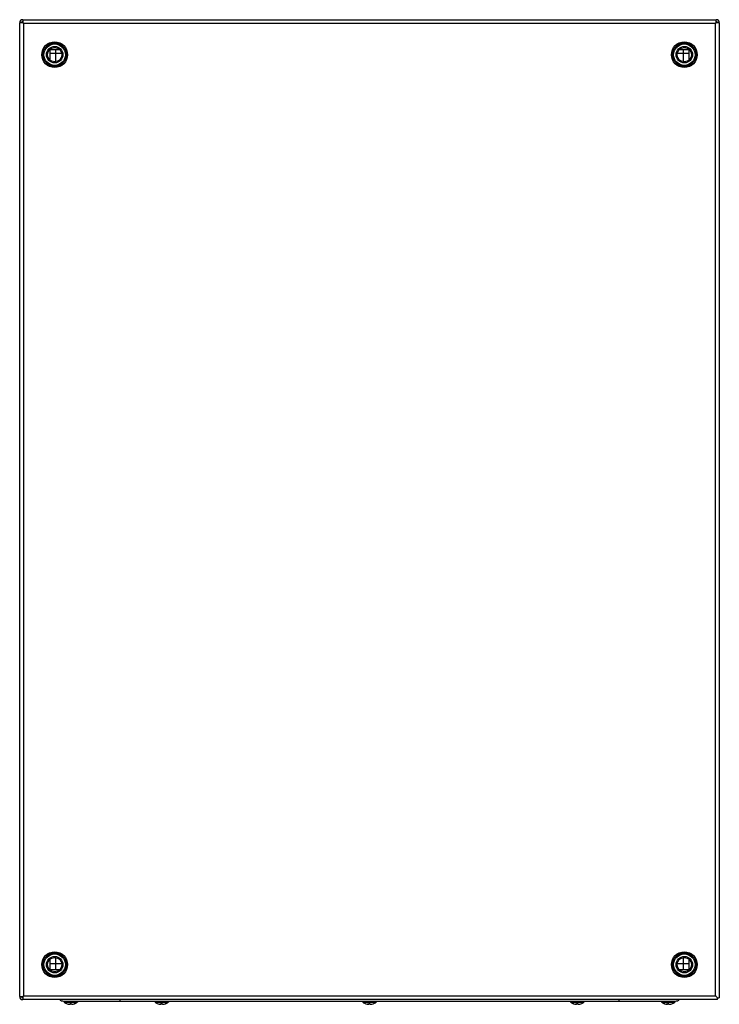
# Model space of a CAD drawing. Header units: millimetres. Extents: x 69 to 569, y 92 to 795.
import ezdxf

# ---------------------------------------------------------------- set-up
doc = ezdxf.new("R2010")
doc.units = ezdxf.units.MM
doc.header["$LTSCALE"] = 58.013395
doc.layers.get('0').update_dxf_attribs({"linetype": 'CONTINUOUS'})
doc.layers.add('00_COMPONENTS_7', color=7, linetype='CONTINUOUS')
doc.layers.add('PART_1', color=7, linetype='CONTINUOUS')

msp = doc.modelspace()

# ---------------------------------------------------------------- linework, layer by layer
at = {"color": 7, "linetype": 'Continuous'}
for p, q in [((99.1, 770.82), (90.5, 770.82)), ((94.5, 773.52), (94.5, 765)), ((547.5, 770.82), (538.9, 770.82)), ((543.5, 765), (543.5, 773.52)), ((90.5, 120.82), (99.1, 120.82)), ((94.5, 125.04), (94.5, 116.52)), ((538.9, 120.82), (547.5, 120.82)), ((543.5, 116.52), (543.5, 125.04))]:
    msp.add_line(p, q, dxfattribs=at)
for centre, radius in [((94, 770.02), 9.21), ((94, 770.02), 8.35), ((94, 770.02), 7.65), ((94, 770.02), 5.92), ((94, 770.02), 5.1), ((544, 770.02), 9.21), ((544, 770.02), 8.35), ((544, 770.02), 7.65), ((544, 770.02), 5.92), ((544, 770.02), 5.1), ((94, 120.02), 9.21), ((94, 120.02), 8.35), ((94, 120.02), 7.65), ((544, 120.02), 9.21), ((544, 120.02), 8.35), ((544, 120.02), 7.65), ((94, 120.02), 5.92), ((94, 120.02), 5.1), ((544, 120.02), 5.92), ((544, 120.02), 5.1)]:
    msp.add_circle(centre, radius, dxfattribs=at)
at = {"layer": '00_COMPONENTS_7', "color": 7, "linetype": 'Continuous'}
for p, q in [((100.38, 94.02), (537.62, 94.02)), ((100.93, 93.62), (100.75, 93.62)), ((100.75, 93.62), (100.75, 93.32)), ((100.75, 93.32), (110.25, 93.32)), ((100.83, 93.16), (110.16, 93.16)), ((100.96, 93.7), (100.97, 94.02)), ((101.3, 93.7), (103.27, 93.7)), ((103.18, 93.62), (101.35, 93.62)), ((102.95, 92.06), (102.89, 92.07)), ((102.95, 92.05), (102.98, 92.05)), ((102.97, 92.05), (102.98, 92.05)), ((103.27, 93.7), (103.32, 94.02)), ((104.1, 93.7), (104.04, 94.02)), ((104.1, 93.7), (106.89, 93.7)), ((106.79, 93.62), (104.2, 93.62)), ((104.68, 91.72), (104.67, 91.72)), ((104.67, 91.72), (104.68, 91.72)), ((104.67, 91.72), (104.68, 91.72)), ((104.67, 91.69), (104.67, 91.72)), ((104.67, 91.69), (104.67, 91.69)), ((104.68, 91.72), (104.68, 91.72)), ((104.78, 91.7), (104.79, 91.7)), ((104.79, 91.7), (104.81, 91.69)), ((104.83, 91.69), (104.84, 91.69)), ((104.98, 92.06), (104.98, 91.7)), ((105, 92.05), (105.3, 92.05)), ((105.48, 92.05), (105.69, 92.05)), ((106.01, 91.7), (106.01, 92.06)), ((106.15, 91.69), (106.16, 91.69)), ((106.32, 91.72), (106.31, 91.72)), ((106.32, 91.72), (106.31, 91.72)), ((106.32, 91.72), (106.32, 91.7)), ((106.32, 91.7), (106.32, 91.69)), ((106.89, 93.7), (106.95, 94.02)), ((107.72, 93.7), (107.67, 94.02)), ((107.72, 93.7), (109.69, 93.7)), ((109.64, 93.62), (107.81, 93.62)), ((108.01, 92.05), (108.04, 92.05)), ((108.1, 92.07), (108.05, 92.06)), ((110.04, 93.7), (110.02, 94.02)), ((110.25, 93.62), (110.07, 93.62)), ((110.25, 93.62), (110.25, 93.32)), ((140.5, 95.02), (140.5, 94.02)), ((165.93, 93.62), (165.75, 93.62)), ((165.75, 93.62), (165.75, 93.32)), ((165.75, 93.32), (175.25, 93.32)), ((165.83, 93.16), (175.16, 93.16)), ((166.3, 93.7), (168.27, 93.7)), ((168.18, 93.62), (166.35, 93.62)), ((167.95, 92.06), (167.89, 92.07)), ((167.95, 92.05), (167.98, 92.05)), ((169.1, 93.7), (169.04, 94.02)), ((169.1, 93.7), (171.89, 93.7)), ((171.79, 93.62), (169.2, 93.62)), ((169.68, 91.72), (169.67, 91.72)), ((169.67, 91.72), (169.68, 91.72)), ((169.67, 91.72), (169.68, 91.72)), ((169.67, 91.69), (169.67, 91.72)), ((169.67, 91.69), (169.67, 91.69)), ((169.68, 91.72), (169.68, 91.72)), ((169.78, 91.7), (169.79, 91.7)), ((169.79, 91.7), (169.81, 91.69)), ((169.83, 91.69), (169.84, 91.69)), ((169.98, 92.06), (169.98, 91.7)), ((170, 92.05), (170.3, 92.05)), ((170.48, 92.05), (170.69, 92.05)), ((171.01, 91.7), (171.01, 92.06)), ((171.15, 91.69), (171.16, 91.69)), ((171.32, 91.72), (171.31, 91.72)), ((171.32, 91.72), (171.31, 91.72)), ((171.32, 91.72), (171.32, 91.7)), ((171.32, 91.7), (171.32, 91.69)), ((172.72, 93.7), (172.67, 94.02)), ((172.72, 93.7), (174.69, 93.7)), ((174.64, 93.62), (172.81, 93.62)), ((173.01, 92.05), (173.04, 92.05)), ((173.1, 92.07), (173.05, 92.06)), ((175.04, 93.7), (175.02, 94.02)), ((175.25, 93.62), (175.07, 93.62)), ((175.25, 93.62), (175.25, 93.32)), ((314.43, 93.62), (314.25, 93.62)), ((314.25, 93.62), (314.25, 93.32)), ((314.25, 93.32), (323.75, 93.32)), ((314.33, 93.16), (323.66, 93.16)), ((314.8, 93.7), (316.77, 93.7)), ((316.68, 93.62), (314.85, 93.62)), ((316.45, 92.06), (316.39, 92.07)), ((316.45, 92.05), (316.48, 92.05)), ((317.6, 93.7), (317.54, 94.02)), ((317.6, 93.7), (320.39, 93.7)), ((320.29, 93.62), (317.7, 93.62)), ((318.18, 91.72), (318.17, 91.72)), ((318.17, 91.72), (318.18, 91.72)), ((318.17, 91.72), (318.18, 91.72)), ((318.17, 91.69), (318.17, 91.72)), ((318.17, 91.69), (318.17, 91.69)), ((318.18, 91.72), (318.18, 91.72)), ((318.28, 91.7), (318.29, 91.7)), ((318.29, 91.7), (318.31, 91.69)), ((318.33, 91.69), (318.34, 91.69)), ((318.48, 92.06), (318.48, 91.7)), ((318.48, 92.05), (318.8, 92.05)), ((318.8, 92.05), (319.19, 92.05)), ((319.19, 92.05), (319.51, 92.05)), ((319.51, 91.7), (319.51, 92.06)), ((319.65, 91.69), (319.66, 91.69)), ((319.82, 91.72), (319.81, 91.72)), ((319.82, 91.72), (319.81, 91.72)), ((319.82, 91.72), (319.82, 91.7)), ((319.82, 91.7), (319.82, 91.69)), ((321.22, 93.7), (321.17, 94.02)), ((321.22, 93.7), (323.19, 93.7)), ((323.14, 93.62), (321.31, 93.62)), ((321.51, 92.05), (321.54, 92.05)), ((321.6, 92.07), (321.55, 92.06)), ((323.54, 93.7), (323.52, 94.02)), ((323.75, 93.62), (323.57, 93.62)), ((323.75, 93.62), (323.75, 93.32)), ((462.93, 93.62), (462.75, 93.62)), ((462.75, 93.62), (462.75, 93.32)), ((462.75, 93.32), (472.25, 93.32)), ((462.83, 93.16), (472.16, 93.16)), ((463.3, 93.7), (465.27, 93.7)), ((465.18, 93.62), (463.35, 93.62)), ((464.95, 92.06), (464.89, 92.07)), ((464.95, 92.05), (464.98, 92.05)), ((466.1, 93.7), (466.04, 94.02)), ((466.1, 93.7), (468.89, 93.7)), ((468.79, 93.62), (466.2, 93.62)), ((466.68, 91.72), (466.67, 91.72)), ((466.67, 91.72), (466.68, 91.72)), ((466.67, 91.72), (466.68, 91.72)), ((466.67, 91.69), (466.67, 91.72)), ((466.67, 91.69), (466.67, 91.69)), ((466.68, 91.72), (466.68, 91.72)), ((466.78, 91.7), (466.79, 91.7)), ((466.79, 91.7), (466.81, 91.69)), ((466.83, 91.69), (466.84, 91.69)), ((466.98, 92.06), (466.98, 91.7)), ((467, 92.05), (467.3, 92.05)), ((467.48, 92.05), (467.69, 92.05)), ((468.01, 91.7), (468.01, 92.06)), ((468.15, 91.69), (468.16, 91.69)), ((468.32, 91.72), (468.31, 91.72)), ((468.32, 91.72), (468.31, 91.72)), ((468.32, 91.72), (468.32, 91.7)), ((468.32, 91.7), (468.32, 91.69)), ((469.72, 93.7), (469.67, 94.02)), ((469.72, 93.7), (471.69, 93.7)), ((471.64, 93.62), (469.81, 93.62)), ((470.01, 92.05), (470.04, 92.05)), ((470.1, 92.07), (470.05, 92.06)), ((472.04, 93.7), (472.02, 94.02)), ((472.25, 93.62), (472.07, 93.62)), ((472.25, 93.62), (472.25, 93.32)), ((497.5, 94.02), (497.5, 95.02)), ((527.93, 93.62), (527.75, 93.62)), ((527.75, 93.62), (527.75, 93.32)), ((527.75, 93.32), (537.25, 93.32)), ((527.83, 93.16), (537.16, 93.16)), ((527.96, 93.7), (527.97, 94.02)), ((528.3, 93.7), (530.27, 93.7)), ((530.18, 93.62), (528.35, 93.62)), ((529.95, 92.06), (529.89, 92.07)), ((529.95, 92.05), (529.98, 92.05)), ((529.97, 92.05), (529.98, 92.05)), ((530.27, 93.7), (530.32, 94.02)), ((531.1, 93.7), (531.04, 94.02)), ((531.1, 93.7), (533.89, 93.7)), ((533.79, 93.62), (531.2, 93.62)), ((531.68, 91.72), (531.67, 91.72)), ((531.67, 91.72), (531.68, 91.72)), ((531.67, 91.72), (531.68, 91.72)), ((531.67, 91.69), (531.67, 91.72)), ((531.67, 91.69), (531.67, 91.69)), ((531.68, 91.72), (531.68, 91.72)), ((531.78, 91.7), (531.79, 91.7)), ((531.79, 91.7), (531.81, 91.69)), ((531.83, 91.69), (531.84, 91.69)), ((531.98, 92.06), (531.98, 91.7)), ((532, 92.05), (532.3, 92.05)), ((532.48, 92.05), (532.69, 92.05)), ((533.01, 91.7), (533.01, 92.06)), ((533.15, 91.69), (533.16, 91.69)), ((533.32, 91.72), (533.31, 91.72)), ((533.32, 91.72), (533.31, 91.72)), ((533.32, 91.72), (533.32, 91.7)), ((533.32, 91.7), (533.32, 91.69)), ((533.89, 93.7), (533.95, 94.02)), ((534.72, 93.7), (534.67, 94.02)), ((534.72, 93.7), (536.69, 93.7)), ((536.64, 93.62), (534.81, 93.62)), ((535.01, 92.05), (535.04, 92.05)), ((535.1, 92.07), (535.05, 92.06)), ((537.04, 93.7), (537.02, 94.02)), ((537.25, 93.62), (537.07, 93.62)), ((537.25, 93.62), (537.25, 93.32))]:
    msp.add_line(p, q, dxfattribs=at)
for points in [[(104.98, 92.05), (105.3, 92.05), (105.69, 92.05), (106.01, 92.05)], [(169.98, 92.05), (170.3, 92.05), (170.69, 92.05), (171.01, 92.05)], [(466.98, 92.05), (467.3, 92.05), (467.69, 92.05), (468.01, 92.05)], [(531.98, 92.05), (532.3, 92.05), (532.69, 92.05), (533.01, 92.05)]]:
    msp.add_lwpolyline(points, dxfattribs=at)
for centre, radius, start, end in [((100.38, 98.52), 4.5, 232.78867, 270), ((100.95, 93.32), 0.2, 180, 233.508), ((105.5, 99.47), 7.85, 233.508, 250.61146), ((225.38, 104.43), 124.55, 184.79666, 184.94318), ((102.96, 92.25), 0.201, 250.65751, 266.51624), ((102.96, 92.25), 0.198, 266.53319, 268.33046), ((105.5, 99.47), 7.83, 251.002, 262.96428), ((103.18, 93.71), 0.0867, 270.05019, 282.72978), ((105.29, 94.68), 3.06, 255.80858, 258.34065), ((104.76, 95.59), 3.9, 266.74079, 267.41395), ((104.76, 95.59), 3.9, 267.41394, 267.7511), ((104.76, 95.59), 3.9, 267.7511, 268.08601), ((104.76, 95.6), 3.91, 268.08605, 268.75692), ((105.71, 96.84), 5.23, 258.60459, 259.79692), ((105.73, 96.84), 5.22, 258.39247, 260.11984), ((105.5, 99.5), 7.83, 264.93758, 265.15435), ((104.76, 95.62), 3.93, 271.24155, 271.91253), ((104.76, 95.62), 3.93, 271.91247, 272.25188), ((104.76, 95.62), 3.93, 272.25188, 272.58127), ((104.76, 95.63), 3.94, 272.58137, 273.24794), ((105.5, 9.67), 82.4, 89.64189, 90.35811), ((106.23, 95.63), 3.94, 266.75205, 267.42546), ((106.23, 95.62), 3.93, 267.42557, 267.76006), ((106.23, 95.62), 3.93, 267.76006, 268.09437), ((106.23, 95.62), 3.93, 268.09429, 268.75844), ((105.5, 99.5), 7.83, 274.84565, 275.20363), ((105.28, 96.85), 5.24, 280.20272, 281.40201), ((105.17, 97.33), 5.73, 281.50692, 285.86856), ((106.23, 95.6), 3.91, 271.24307, 271.92317), ((106.23, 95.59), 3.9, 271.92322, 272.59523), ((106.23, 95.59), 3.9, 272.5952, 273.25919), ((105.5, 99.47), 7.83, 277.03572, 288.99799), ((107.81, 93.71), 0.0868, 257.25089, 269.95098), ((108.04, 92.25), 0.197, 265.43534, 271.64958), ((108.04, 92.25), 0.198, 271.67077, 273.46696), ((108.04, 92.25), 0.201, 273.48391, 289.34272), ((105.5, 99.47), 7.85, 289.38854, 306.49218), ((-14.91, 104.48), 125.07, 355.05722, 355.20313), ((110.05, 93.32), 0.2, 306.492, 360), ((165.95, 93.32), 0.2, 180, 233.508), ((170.5, 99.47), 7.85, 233.508, 250.61146), ((290.38, 104.43), 124.55, 184.79666, 184.94318), ((167.96, 92.25), 0.201, 250.65751, 266.51624), ((167.96, 92.25), 0.198, 266.53319, 268.33046), ((170.5, 99.47), 7.83, 251.002, 262.96428), ((168.18, 93.71), 0.0867, 270.05019, 282.72978), ((170.29, 94.68), 3.06, 255.80858, 258.34065), ((169.76, 95.59), 3.9, 266.74079, 267.41395), ((169.76, 95.59), 3.9, 267.41394, 267.7511), ((169.76, 95.59), 3.9, 267.7511, 268.08601), ((169.76, 95.6), 3.91, 268.08605, 268.75692), ((170.71, 96.84), 5.23, 258.60459, 259.79692), ((170.73, 96.84), 5.22, 258.39247, 260.11984), ((170.5, 99.5), 7.83, 264.93758, 265.15435), ((169.76, 95.62), 3.93, 271.24155, 271.91253), ((169.76, 95.62), 3.93, 271.91247, 272.25188), ((169.76, 95.62), 3.93, 272.25188, 272.58127), ((169.76, 95.63), 3.94, 272.58137, 273.24794), ((170.5, 9.67), 82.4, 89.64189, 90.35811), ((171.23, 95.63), 3.94, 266.75205, 267.42546), ((171.23, 95.62), 3.93, 267.42557, 267.76006), ((171.23, 95.62), 3.93, 267.76006, 268.09437), ((171.23, 95.62), 3.93, 268.09429, 268.75844), ((170.5, 99.5), 7.83, 274.84565, 275.20363), ((170.28, 96.85), 5.24, 280.20272, 281.40201), ((170.17, 97.33), 5.73, 281.50692, 285.86856), ((171.23, 95.6), 3.91, 271.24307, 271.92317), ((171.23, 95.59), 3.9, 271.92322, 272.59523), ((171.23, 95.59), 3.9, 272.5952, 273.25919), ((170.5, 99.47), 7.83, 277.03572, 288.99799), ((172.81, 93.71), 0.0868, 257.25089, 269.95098), ((173.04, 92.25), 0.197, 265.43534, 271.64958), ((173.04, 92.25), 0.198, 271.67077, 273.46696), ((173.04, 92.25), 0.201, 273.48391, 289.34272), ((170.5, 99.47), 7.85, 289.38854, 306.49218), ((175.05, 93.32), 0.2, 306.492, 360), ((314.45, 93.32), 0.2, 180, 233.508), ((319, 99.47), 7.85, 233.508, 250.61146), ((438.88, 104.43), 124.55, 184.79666, 184.94318), ((316.46, 92.25), 0.201, 250.65751, 266.51624), ((316.46, 92.25), 0.198, 266.53319, 268.33046), ((319, 99.47), 7.83, 251.002, 262.96428), ((316.68, 93.71), 0.0867, 270.05019, 282.72978), ((318.79, 94.68), 3.06, 255.80858, 258.34065), ((318.26, 95.59), 3.9, 266.74079, 267.41395), ((318.26, 95.59), 3.9, 267.41394, 267.7511), ((318.26, 95.59), 3.9, 267.7511, 268.08601), ((318.26, 95.6), 3.91, 268.08605, 268.75692), ((319.21, 96.84), 5.23, 258.60459, 259.79692), ((319.23, 96.84), 5.22, 258.39247, 260.11984), ((319, 99.5), 7.83, 264.93758, 265.15435), ((318.26, 95.62), 3.93, 271.24155, 271.91253), ((318.26, 95.62), 3.93, 271.91247, 272.25188), ((318.26, 95.62), 3.93, 272.25188, 272.58127), ((318.26, 95.63), 3.94, 272.58137, 273.24794), ((319, 9.67), 82.4, 89.64189, 90.35811), ((319.73, 95.63), 3.94, 266.75205, 267.42546), ((319.73, 95.62), 3.93, 267.42557, 267.76006), ((319.73, 95.62), 3.93, 267.76006, 268.09437), ((319.73, 95.62), 3.93, 268.09429, 268.75844), ((319, 99.5), 7.83, 274.84565, 275.20363), ((318.78, 96.85), 5.24, 280.20272, 281.40201), ((318.67, 97.33), 5.73, 281.50692, 285.86856), ((319.73, 95.6), 3.91, 271.24307, 271.92317), ((319.73, 95.59), 3.9, 271.92322, 272.59523), ((319.73, 95.59), 3.9, 272.5952, 273.25919), ((319, 99.47), 7.83, 277.03572, 288.99799), ((321.31, 93.71), 0.0868, 257.25089, 269.95098), ((321.54, 92.25), 0.197, 265.43534, 271.64958), ((321.54, 92.25), 0.198, 271.67077, 273.46696), ((321.54, 92.25), 0.201, 273.48391, 289.34272), ((319, 99.47), 7.85, 289.38854, 306.49218), ((323.55, 93.32), 0.2, 306.492, 360), ((462.95, 93.32), 0.2, 180, 233.508), ((467.5, 99.47), 7.85, 233.508, 250.61146), ((587.38, 104.43), 124.55, 184.79666, 184.94318), ((464.96, 92.25), 0.201, 250.65751, 266.51624), ((464.96, 92.25), 0.198, 266.53319, 268.33046), ((467.5, 99.47), 7.83, 251.002, 262.96428), ((465.18, 93.71), 0.0867, 270.05019, 282.72978), ((467.29, 94.68), 3.06, 255.80858, 258.34065), ((466.76, 95.59), 3.9, 266.74079, 267.41395), ((466.76, 95.59), 3.9, 267.41394, 267.7511), ((466.76, 95.59), 3.9, 267.7511, 268.08601), ((466.76, 95.6), 3.91, 268.08605, 268.75692), ((467.71, 96.84), 5.23, 258.60459, 259.79692), ((467.73, 96.84), 5.22, 258.39247, 260.11984), ((467.5, 99.5), 7.83, 264.93758, 265.15435), ((466.76, 95.62), 3.93, 271.24155, 271.91253), ((466.76, 95.62), 3.93, 271.91247, 272.25188), ((466.76, 95.62), 3.93, 272.25188, 272.58127), ((466.76, 95.63), 3.94, 272.58137, 273.24794), ((467.5, 9.67), 82.4, 89.64189, 90.35811), ((468.23, 95.63), 3.94, 266.75205, 267.42546), ((468.23, 95.62), 3.93, 267.42557, 267.76006), ((468.23, 95.62), 3.93, 267.76006, 268.09437), ((468.23, 95.62), 3.93, 268.09429, 268.75844), ((467.5, 99.5), 7.83, 274.84565, 275.20363), ((467.28, 96.85), 5.24, 280.20272, 281.40201), ((467.17, 97.33), 5.73, 281.50692, 285.86856), ((468.23, 95.6), 3.91, 271.24307, 271.92317), ((468.23, 95.59), 3.9, 271.92322, 272.59523), ((468.23, 95.59), 3.9, 272.5952, 273.25919), ((467.5, 99.47), 7.83, 277.03572, 288.99799), ((469.81, 93.71), 0.0868, 257.25089, 269.95098), ((470.04, 92.25), 0.197, 265.43534, 271.64958), ((470.04, 92.25), 0.198, 271.67077, 273.46696), ((470.04, 92.25), 0.201, 273.48391, 289.34272), ((467.5, 99.47), 7.85, 289.38854, 306.49218), ((472.05, 93.32), 0.2, 306.492, 360), ((527.95, 93.32), 0.2, 180, 233.508), ((532.5, 99.47), 7.85, 233.508, 250.61146), ((652.38, 104.43), 124.55, 184.79666, 184.94318), ((529.96, 92.25), 0.201, 250.65751, 266.51624), ((529.96, 92.25), 0.198, 266.53319, 268.33046), ((532.5, 99.47), 7.83, 251.002, 262.96428), ((530.18, 93.71), 0.0867, 270.05019, 282.72978), ((532.29, 94.68), 3.06, 255.80858, 258.34065), ((531.76, 95.59), 3.9, 266.74079, 267.41395), ((531.76, 95.59), 3.9, 267.41394, 267.7511), ((531.76, 95.59), 3.9, 267.7511, 268.08601), ((531.76, 95.6), 3.91, 268.08605, 268.75692), ((532.71, 96.84), 5.23, 258.60459, 259.79692), ((532.73, 96.84), 5.22, 258.39247, 260.11984), ((532.5, 99.5), 7.83, 264.93758, 265.15435), ((531.76, 95.62), 3.93, 271.24155, 271.91253), ((531.76, 95.62), 3.93, 271.91247, 272.25188), ((531.76, 95.62), 3.93, 272.25188, 272.58127), ((531.76, 95.63), 3.94, 272.58137, 273.24794), ((532.5, 9.67), 82.4, 89.64189, 90.35811), ((533.23, 95.63), 3.94, 266.75205, 267.42546), ((533.23, 95.62), 3.93, 267.42557, 267.76006), ((533.23, 95.62), 3.93, 267.76006, 268.09437), ((533.23, 95.62), 3.93, 268.09429, 268.75844), ((532.5, 99.5), 7.83, 274.84565, 275.20363), ((532.28, 96.85), 5.24, 280.20272, 281.40201), ((532.17, 97.33), 5.73, 281.50692, 285.86856), ((533.23, 95.6), 3.91, 271.24307, 271.92317), ((533.23, 95.59), 3.9, 271.92322, 272.59523), ((533.23, 95.59), 3.9, 272.5952, 273.25919), ((532.5, 99.47), 7.83, 277.03572, 288.99799), ((534.81, 93.71), 0.0868, 257.25089, 269.95098), ((535.04, 92.25), 0.197, 265.43534, 271.64958), ((535.04, 92.25), 0.198, 271.67077, 273.46696), ((535.04, 92.25), 0.201, 273.48391, 289.34272), ((532.5, 99.47), 7.85, 289.38854, 306.49218), ((412.09, 104.48), 125.07, 355.05722, 355.20313), ((537.05, 93.32), 0.2, 306.492, 360), ((537.62, 98.52), 4.5, 270, 307.21133)]:
    msp.add_arc(centre, radius, start, end, dxfattribs=at)
for points, knots in [([(100.93, 93.62), (100.93, 93.62), (100.94, 93.63), (100.95, 93.64), (100.95, 93.67), (100.96, 93.69), (100.96, 93.7)], [0, 0, 0, 0, 0.123851, 0.332667, 0.632902, 1, 1, 1, 1]), ([(101.3, 93.7), (101.3, 93.69), (101.3, 93.67), (101.31, 93.65), (101.32, 93.63), (101.33, 93.62), (101.34, 93.62), (101.35, 93.62)], [0, 0, 0, 0, 0.327004, 0.541766, 0.722569, 0.871376, 1, 1, 1, 1]), ([(103.2, 93.62), (103.22, 93.63), (103.25, 93.65), (103.27, 93.68), (103.27, 93.7)], [0, 0, 0, 0, 0.482222, 1, 1, 1, 1]), ([(104.1, 93.7), (104.1, 93.68), (104.13, 93.64), (104.18, 93.62), (104.2, 93.62)], [0, 0, 0, 0, 0.505262, 1, 1, 1, 1]), ([(104.68, 91.72), (104.63, 91.73), (104.44, 91.77), (104.25, 91.83), (104.11, 91.87)], [0, 0, 0, 0, 0.244951, 1, 1, 1, 1]), ([(104.11, 91.87), (104.14, 91.85), (104.28, 91.8), (104.43, 91.75), (104.54, 91.72)], [0, 0, 0, 0, 0.246219, 1, 1, 1, 1]), ([(106.32, 91.7), (106.35, 91.7), (106.5, 91.74), (106.64, 91.78), (106.74, 91.82)], [0, 0, 0, 0, 0.254276, 1, 1, 1, 1]), ([(106.79, 93.62), (106.82, 93.62), (106.86, 93.64), (106.89, 93.68), (106.89, 93.7)], [0, 0, 0, 0, 0.494781, 1, 1, 1, 1]), ([(107.72, 93.7), (107.72, 93.68), (107.74, 93.65), (107.77, 93.63), (107.79, 93.62)], [0, 0, 0, 0, 0.517817, 1, 1, 1, 1]), ([(109.64, 93.62), (109.65, 93.62), (109.67, 93.63), (109.69, 93.66), (109.69, 93.69), (109.69, 93.7)], [0, 0, 0, 0, 0.174972, 0.524766, 1, 1, 1, 1]), ([(110.04, 93.7), (110.04, 93.69), (110.04, 93.67), (110.05, 93.64), (110.05, 93.63), (110.06, 93.62), (110.07, 93.62)], [0, 0, 0, 0, 0.367138, 0.667374, 0.876168, 1, 1, 1, 1]), ([(165.93, 93.62), (165.93, 93.62), (165.94, 93.63), (165.95, 93.64), (165.95, 93.67), (165.96, 93.69), (165.96, 93.7)], [0, 0, 0, 0, 0.123851, 0.332667, 0.632902, 1, 1, 1, 1]), ([(166.3, 93.7), (166.3, 93.69), (166.3, 93.67), (166.31, 93.65), (166.32, 93.63), (166.33, 93.62), (166.34, 93.62), (166.35, 93.62)], [0, 0, 0, 0, 0.327004, 0.541766, 0.722569, 0.871376, 1, 1, 1, 1]), ([(168.2, 93.62), (168.22, 93.63), (168.25, 93.65), (168.27, 93.68), (168.27, 93.7)], [0, 0, 0, 0, 0.482222, 1, 1, 1, 1]), ([(169.1, 93.7), (169.1, 93.68), (169.13, 93.64), (169.18, 93.62), (169.2, 93.62)], [0, 0, 0, 0, 0.505262, 1, 1, 1, 1]), ([(169.68, 91.72), (169.63, 91.73), (169.44, 91.77), (169.25, 91.83), (169.11, 91.87)], [0, 0, 0, 0, 0.244951, 1, 1, 1, 1]), ([(169.11, 91.87), (169.14, 91.85), (169.28, 91.8), (169.43, 91.75), (169.54, 91.72)], [0, 0, 0, 0, 0.246219, 1, 1, 1, 1]), ([(171.32, 91.7), (171.35, 91.7), (171.5, 91.74), (171.64, 91.78), (171.74, 91.82)], [0, 0, 0, 0, 0.254276, 1, 1, 1, 1]), ([(171.79, 93.62), (171.82, 93.62), (171.86, 93.64), (171.89, 93.68), (171.89, 93.7)], [0, 0, 0, 0, 0.494781, 1, 1, 1, 1]), ([(172.72, 93.7), (172.72, 93.68), (172.74, 93.65), (172.77, 93.63), (172.79, 93.62)], [0, 0, 0, 0, 0.517817, 1, 1, 1, 1]), ([(174.64, 93.62), (174.65, 93.62), (174.67, 93.63), (174.69, 93.66), (174.69, 93.69), (174.69, 93.7)], [0, 0, 0, 0, 0.174972, 0.524766, 1, 1, 1, 1]), ([(175.04, 93.7), (175.04, 93.69), (175.04, 93.67), (175.05, 93.64), (175.05, 93.63), (175.06, 93.62), (175.07, 93.62)], [0, 0, 0, 0, 0.367138, 0.667374, 0.876168, 1, 1, 1, 1]), ([(314.43, 93.62), (314.43, 93.62), (314.44, 93.63), (314.45, 93.64), (314.45, 93.67), (314.46, 93.69), (314.46, 93.7)], [0, 0, 0, 0, 0.123851, 0.332667, 0.632902, 1, 1, 1, 1]), ([(314.8, 93.7), (314.8, 93.69), (314.8, 93.67), (314.81, 93.65), (314.82, 93.63), (314.83, 93.62), (314.84, 93.62), (314.85, 93.62)], [0, 0, 0, 0, 0.327004, 0.541766, 0.722569, 0.871376, 1, 1, 1, 1]), ([(316.7, 93.62), (316.72, 93.63), (316.75, 93.65), (316.77, 93.68), (316.77, 93.7)], [0, 0, 0, 0, 0.482222, 1, 1, 1, 1]), ([(317.6, 93.7), (317.6, 93.68), (317.63, 93.64), (317.68, 93.62), (317.7, 93.62)], [0, 0, 0, 0, 0.505262, 1, 1, 1, 1]), ([(318.18, 91.72), (318.13, 91.73), (317.94, 91.77), (317.75, 91.83), (317.61, 91.87)], [0, 0, 0, 0, 0.244951, 1, 1, 1, 1]), ([(317.61, 91.87), (317.64, 91.85), (317.78, 91.8), (317.93, 91.75), (318.04, 91.72)], [0, 0, 0, 0, 0.246219, 1, 1, 1, 1]), ([(319.82, 91.7), (319.85, 91.7), (320, 91.74), (320.14, 91.78), (320.24, 91.82)], [0, 0, 0, 0, 0.254276, 1, 1, 1, 1]), ([(320.29, 93.62), (320.32, 93.62), (320.36, 93.64), (320.39, 93.68), (320.39, 93.7)], [0, 0, 0, 0, 0.494781, 1, 1, 1, 1]), ([(321.22, 93.7), (321.22, 93.68), (321.24, 93.65), (321.27, 93.63), (321.29, 93.62)], [0, 0, 0, 0, 0.517817, 1, 1, 1, 1]), ([(323.14, 93.62), (323.15, 93.62), (323.17, 93.63), (323.19, 93.66), (323.19, 93.69), (323.19, 93.7)], [0, 0, 0, 0, 0.174972, 0.524766, 1, 1, 1, 1]), ([(323.54, 93.7), (323.54, 93.69), (323.54, 93.67), (323.55, 93.64), (323.55, 93.63), (323.56, 93.62), (323.57, 93.62)], [0, 0, 0, 0, 0.367138, 0.667374, 0.876168, 1, 1, 1, 1]), ([(462.93, 93.62), (462.93, 93.62), (462.94, 93.63), (462.95, 93.64), (462.95, 93.67), (462.96, 93.69), (462.96, 93.7)], [0, 0, 0, 0, 0.123851, 0.332667, 0.632902, 1, 1, 1, 1]), ([(463.3, 93.7), (463.3, 93.69), (463.3, 93.67), (463.31, 93.65), (463.32, 93.63), (463.33, 93.62), (463.34, 93.62), (463.35, 93.62)], [0, 0, 0, 0, 0.327004, 0.541766, 0.722569, 0.871376, 1, 1, 1, 1]), ([(465.2, 93.62), (465.22, 93.63), (465.25, 93.65), (465.27, 93.68), (465.27, 93.7)], [0, 0, 0, 0, 0.482222, 1, 1, 1, 1]), ([(466.1, 93.7), (466.1, 93.68), (466.13, 93.64), (466.18, 93.62), (466.2, 93.62)], [0, 0, 0, 0, 0.505262, 1, 1, 1, 1]), ([(466.68, 91.72), (466.63, 91.73), (466.44, 91.77), (466.25, 91.83), (466.11, 91.87)], [0, 0, 0, 0, 0.244951, 1, 1, 1, 1]), ([(466.11, 91.87), (466.14, 91.85), (466.28, 91.8), (466.43, 91.75), (466.54, 91.72)], [0, 0, 0, 0, 0.246219, 1, 1, 1, 1]), ([(468.32, 91.7), (468.35, 91.7), (468.5, 91.74), (468.64, 91.78), (468.74, 91.82)], [0, 0, 0, 0, 0.254276, 1, 1, 1, 1]), ([(468.79, 93.62), (468.82, 93.62), (468.86, 93.64), (468.89, 93.68), (468.89, 93.7)], [0, 0, 0, 0, 0.494781, 1, 1, 1, 1]), ([(469.72, 93.7), (469.72, 93.68), (469.74, 93.65), (469.77, 93.63), (469.79, 93.62)], [0, 0, 0, 0, 0.517817, 1, 1, 1, 1]), ([(471.64, 93.62), (471.65, 93.62), (471.67, 93.63), (471.69, 93.66), (471.69, 93.69), (471.69, 93.7)], [0, 0, 0, 0, 0.174972, 0.524766, 1, 1, 1, 1]), ([(472.04, 93.7), (472.04, 93.69), (472.04, 93.67), (472.05, 93.64), (472.05, 93.63), (472.06, 93.62), (472.07, 93.62)], [0, 0, 0, 0, 0.367138, 0.667374, 0.876168, 1, 1, 1, 1]), ([(527.93, 93.62), (527.93, 93.62), (527.94, 93.63), (527.95, 93.64), (527.95, 93.67), (527.96, 93.69), (527.96, 93.7)], [0, 0, 0, 0, 0.123851, 0.332667, 0.632902, 1, 1, 1, 1]), ([(528.3, 93.7), (528.3, 93.69), (528.3, 93.67), (528.31, 93.65), (528.32, 93.63), (528.33, 93.62), (528.34, 93.62), (528.35, 93.62)], [0, 0, 0, 0, 0.327004, 0.541766, 0.722569, 0.871376, 1, 1, 1, 1]), ([(530.2, 93.62), (530.22, 93.63), (530.25, 93.65), (530.27, 93.68), (530.27, 93.7)], [0, 0, 0, 0, 0.482222, 1, 1, 1, 1]), ([(531.1, 93.7), (531.1, 93.68), (531.13, 93.64), (531.18, 93.62), (531.2, 93.62)], [0, 0, 0, 0, 0.505262, 1, 1, 1, 1]), ([(531.68, 91.72), (531.63, 91.73), (531.44, 91.77), (531.25, 91.83), (531.11, 91.87)], [0, 0, 0, 0, 0.244951, 1, 1, 1, 1]), ([(531.11, 91.87), (531.14, 91.85), (531.28, 91.8), (531.43, 91.75), (531.54, 91.72)], [0, 0, 0, 0, 0.246219, 1, 1, 1, 1]), ([(533.32, 91.7), (533.35, 91.7), (533.5, 91.74), (533.64, 91.78), (533.74, 91.82)], [0, 0, 0, 0, 0.254276, 1, 1, 1, 1]), ([(533.79, 93.62), (533.82, 93.62), (533.86, 93.64), (533.89, 93.68), (533.89, 93.7)], [0, 0, 0, 0, 0.494781, 1, 1, 1, 1]), ([(534.72, 93.7), (534.72, 93.68), (534.74, 93.65), (534.77, 93.63), (534.79, 93.62)], [0, 0, 0, 0, 0.517817, 1, 1, 1, 1]), ([(536.64, 93.62), (536.65, 93.62), (536.67, 93.63), (536.69, 93.66), (536.69, 93.69), (536.69, 93.7)], [0, 0, 0, 0, 0.174972, 0.524766, 1, 1, 1, 1]), ([(537.04, 93.7), (537.04, 93.69), (537.04, 93.67), (537.05, 93.64), (537.05, 93.63), (537.06, 93.62), (537.07, 93.62)], [0, 0, 0, 0, 0.367138, 0.667374, 0.876168, 1, 1, 1, 1])]:
    msp.add_open_spline(points, degree=3, knots=knots, dxfattribs=at)
at = {"layer": 'PART_1', "color": 7, "linetype": 'Continuous'}
for p, q in [((71.2, 795.02), (71.2, 792.82)), ((71.2, 795.02), (566.8, 795.02)), ((566.8, 792.82), (566.8, 795.02)), ((69, 97.22), (69, 792.82)), ((71.2, 792.82), (69, 792.82)), ((71.7, 792.32), (71.2, 792.82)), ((71.7, 792.32), (71.7, 97.72)), ((566.29, 792.32), (71.7, 792.32)), ((566.3, 792.32), (566.8, 792.82)), ((566.3, 97.72), (566.3, 792.32)), ((569, 792.82), (566.8, 792.82)), ((569, 792.82), (569, 96.22)), ((90.5, 773.52), (90.5, 766.5)), ((97.52, 773.52), (90.5, 773.52)), ((547.5, 773.52), (540.46, 773.52)), ((547.5, 766.5), (547.5, 773.52)), ((90.5, 123.54), (90.5, 116.52)), ((547.5, 116.52), (547.5, 123.54)), ((90.5, 116.52), (97.54, 116.52)), ((540.47, 116.52), (547.5, 116.52)), ((69, 97.22), (71.2, 97.22)), ((71.7, 97.72), (71.2, 97.22)), ((71.2, 97.22), (71.2, 95.02)), ((567.8, 95.02), (71.2, 95.02)), ((71.7, 97.72), (566.29, 97.72)), ((566.74, 97.27), (566.88, 97.13)), ((567.42, 96.59), (567.13, 96.88)), ((567.42, 96.59), (567.64, 96.37)), ((567.65, 96.37), (567.42, 96.59)), ((567.64, 96.37), (567.8, 96.22)), ((567.8, 96.22), (567.65, 96.37)), ((567.8, 96.22), (569, 96.22)), ((567.8, 95.02), (567.8, 96.22))]:
    msp.add_line(p, q, dxfattribs=at)
for centre, radius, start, end in [((71.2, 792.82), 2.2, 90, 180), ((566.8, 792.82), 2.2, 0, 90), ((71.2, 792.82), 1, 90, 180), ((566.8, 792.82), 1, 0, 90), ((71.2, 97.22), 2.2, 180, 270), ((71.2, 97.22), 1, 180, 270), ((533.42, 64.15), 46.98, 44.84434, 44.98288), ((708.68, 238.56), 200.27, 224.86691, 225.02661)]:
    msp.add_arc(centre, radius, start, end, dxfattribs=at)
for points, knots in [([(71.7, 792.32), (71.7, 792.3), (71.62, 792.43), (71.54, 792.46), (71.37, 792.65), (71.26, 792.76), (71.2, 792.82)], [0, 0, 0, 0, 0.079635, 0.298699, 0.617106, 1, 1, 1, 1]), ([(566.29, 792.32), (566.27, 792.32), (566.4, 792.4), (566.44, 792.47), (566.62, 792.64), (566.73, 792.76), (566.8, 792.82)], [0, 0, 0, 0, 0.079743, 0.298967, 0.617369, 1, 1, 1, 1]), ([(71.7, 97.72), (71.72, 97.72), (71.59, 97.64), (71.56, 97.57), (71.37, 97.4), (71.26, 97.28), (71.2, 97.22)], [0, 0, 0, 0, 0.079743, 0.298967, 0.617369, 1, 1, 1, 1]), ([(566.29, 97.72), (566.28, 97.72), (566.39, 97.65), (566.42, 97.58), (566.59, 97.43), (566.69, 97.33), (566.74, 97.27)], [0, 0, 0, 0, 0.078533, 0.294218, 0.613238, 1, 1, 1, 1]), ([(566.38, 97.64), (566.36, 97.66), (566.34, 97.66), (566.3, 97.73), (566.3, 97.72)], [0, 0, 0, 0, 0.738386, 1, 1, 1, 1]), ([(566.66, 97.36), (566.63, 97.39), (566.54, 97.48), (566.44, 97.57), (566.38, 97.64)], [0, 0, 0, 0, 0.294609, 1, 1, 1, 1])]:
    msp.add_open_spline(points, degree=3, knots=knots, dxfattribs=at)
msp.add_open_spline([(566.88, 97.13), (567.06, 96.95), (567.24, 96.77), (567.42, 96.59)], degree=3, dxfattribs=at)

doc.saveas('drawing.dxf')
